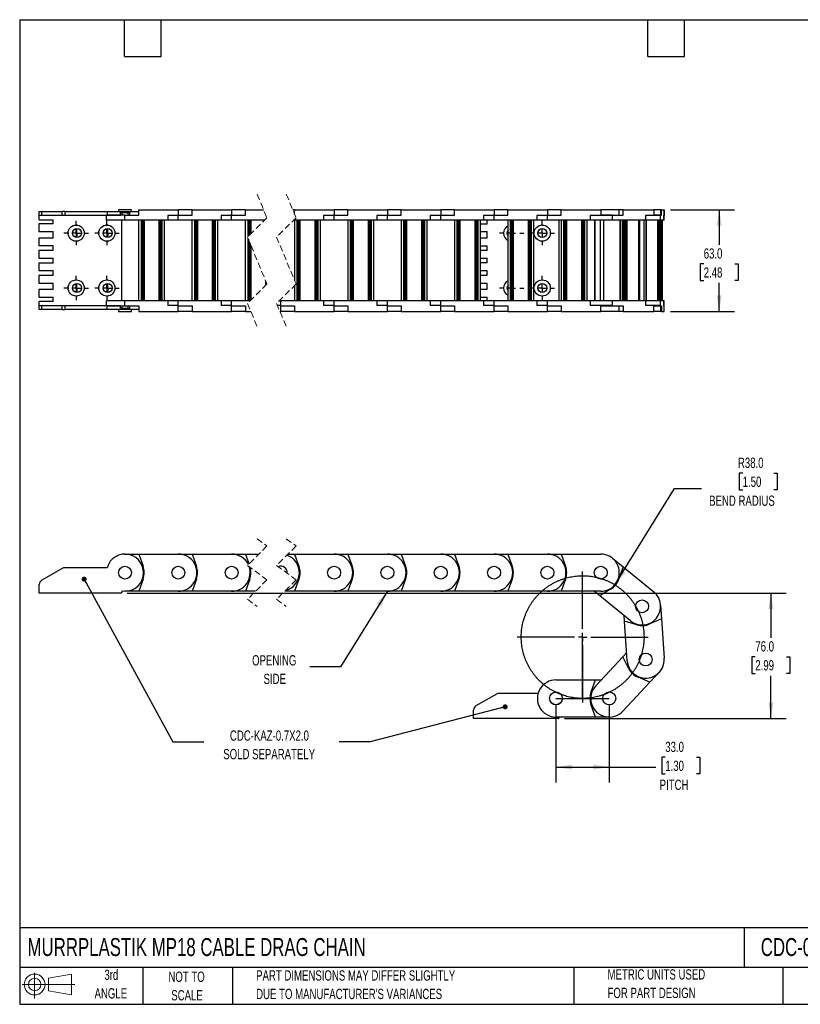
# Model space of a CAD drawing. Header units: millimetres. Extents: x 19 to 819, y 19 to 629.
# Tile 1 of 6: x 19 to 502, y 19 to 629. Entities that reach past the tile are written whole.
import ezdxf

# ---------------------------------------------------------------- set-up
doc = ezdxf.new("R2010")
doc.units = ezdxf.units.MM
doc.header["$LTSCALE"] = 3
doc.linetypes.add('CENTERX2', pattern=[20.32, 12.7, -2.54, 2.54, -2.54])
doc.linetypes.add('HIDDEN', pattern=[1.905, 1.27, -0.635])
doc.layers.add('CENTER', color=40, linetype='CENTERX2')
doc.layers.add('SLD-DEFPOINTS', color=7, linetype='Continuous')
doc.layers.add('DIMENSIONS', color=140, linetype='Continuous', lineweight=25)
doc.layers.add('TEXT', color=140, linetype='Continuous', lineweight=25)
doc.styles.add('SLDTEXTSTYLE0', font='TXT', dxfattribs={"width": 0.7})
doc.dimstyles.new('SLDDIMSTYLE0', dxfattribs={"dimtxt": 6.474023, "dimasz": 9.906, "dimexe": 0, "dimexo": 0.0625, "dimgap": 1.618506, "dimtad": 0, "dimtih": 1, "dimtoh": 1, "dimrnd": 1e-09, "dimzin": 4, "dimdsep": 46, "dimtxsty": 'SLDTEXTSTYLE0', "dimsah": 1, "dimcen": 0, "dimadec": 0, "dimazin": 1, "dimtfac": 1, "dimtofl": 0, "dimtmove": 0, "dimatfit": 3, "dimfxl": 0, "dimfrac": 2, "dimtolj": 1, "dimtzin": 12, "dimarcsym": 0})
doc.dimstyles.new('SLDDIMSTYLE1', dxfattribs={"dimtxt": 6.474023, "dimasz": 9.906, "dimexe": 0, "dimexo": 0.0625, "dimgap": 1.618506, "dimtad": 0, "dimtih": 1, "dimtoh": 1, "dimrnd": 1e-09, "dimzin": 4, "dimdsep": 46, "dimtxsty": 'SLDTEXTSTYLE0', "dimsah": 1, "dimcen": 0.09, "dimadec": 0, "dimazin": 1, "dimtfac": 1, "dimtofl": 0, "dimtmove": 0, "dimatfit": 3, "dimfxl": 0, "dimfrac": 2, "dimtolj": 1, "dimtzin": 12, "dimarcsym": 0})
doc.dimstyles.new('SLDDIMSTYLE2', dxfattribs={"dimtxt": 0.18, "dimasz": 3.048, "dimexe": 0, "dimexo": 0.0625, "dimgap": 0, "dimtad": 0, "dimtih": 1, "dimtoh": 1, "dimdec": 0, "dimrnd": 1e-09, "dimzin": 0, "dimdsep": 46, "dimtxsty": 'Standard', "dimblk1": 'DOT', "dimblk2": 'DOT', "dimsah": 1, "dimcen": 0.09, "dimadec": 0, "dimazin": 0, "dimtfac": 3.048, "dimtdec": 0, "dimtofl": 0, "dimtmove": 0, "dimatfit": 3, "dimldrblk": 'DOT', "dimfxl": 0, "dimfrac": 2, "dimtolj": 1, "dimtzin": 0, "dimarcsym": 0})
doc.dimstyles.new('SLDDIMSTYLE3', dxfattribs={"dimtxt": 0.18, "dimasz": 9.906, "dimexe": 0, "dimexo": 0.0625, "dimgap": 0, "dimtad": 0, "dimtih": 1, "dimtoh": 1, "dimdec": 0, "dimrnd": 1e-09, "dimzin": 0, "dimdsep": 46, "dimtxsty": 'Standard', "dimsah": 1, "dimcen": 0.09, "dimadec": 0, "dimazin": 0, "dimtfac": 9.906, "dimtdec": 0, "dimtofl": 0, "dimtmove": 0, "dimatfit": 3, "dimfxl": 0, "dimfrac": 2, "dimtolj": 1, "dimtzin": 0, "dimarcsym": 0})

# ---------------------------------------------------------------- blocks, each defined once
blk = doc.blocks.new('Block11')
at = {"color": 7, "linetype": 'Continuous', "lineweight": 18}
for p, q in [((7.77, 15.93), (7.77, 0)), ((16.44, 12.5), (30.53, 15.1)), ((16.44, 4.79), (16.44, 12.5)), ((30.53, 15.1), (30.53, 2.19)), ((0, 8.65), (32.62, 8.65)), ((16.44, 4.79), (30.53, 2.19))]:
    blk.add_line(p, q, dxfattribs=at)
for radius in [6.45, 3.86]:
    blk.add_circle((7.77, 8.65), radius, dxfattribs=at)
blk = doc.blocks.new('Block12')
at = {"layer": 'SLD-DEFPOINTS'}
blk.add_blockref('Block11', (0, 0), dxfattribs=at)
blk = doc.blocks.new('SW_BROKEN_VIEW_0')
at = {"color": 0, "linetype": 'CENTERX2'}
for p, q in [((16.5, 0), (16.5, 38)), ((0, 0), (33, 0))]:
    blk.add_line(p, q, dxfattribs=at)
at = {"color": 0}
blk.add_open_spline([(52.84, 49.11), (52.26, 50.85), (51.6, 52.57), (50.85, 54.24), (50.03, 55.88), (49.12, 57.48), (48.15, 59.04), (47.09, 60.54), (45.97, 61.99), (44.77, 63.39), (43.51, 64.73), (42.19, 66), (40.81, 67.21), (39.37, 68.35), (37.88, 69.42), (36.33, 70.41), (34.74, 71.33), (33.11, 72.18), (31.44, 72.94), (29.74, 73.62), (28, 74.22), (26.24, 74.73), (24.45, 75.16), (22.65, 75.5), (20.83, 75.75), (19, 75.92), (17.16, 75.99), (15.33, 75.98), (13.49, 75.88), (11.67, 75.69), (9.85, 75.41), (8.05, 75.05), (6.27, 74.6), (4.52, 74.06), (2.79, 73.44), (1.09, 72.74), (-0.57, 71.95), (-2.19, 71.09), (-3.77, 70.14), (-5.3, 69.13), (-6.77, 68.04), (-8.2, 66.88), (-9.56, 65.65), (-10.87, 64.36), (-12.11, 63.01), (-13.29, 61.6), (-14.39, 60.13), (-15.42, 58.61), (-16.38, 57.04), (-17.27, 55.43), (-18.07, 53.78), (-18.79, 52.09), (-19.43, 50.37), (-19.99, 48.62), (-20.46, 46.85), (-20.84, 45.05), (-21.14, 43.24), (-21.35, 41.41), (-21.47, 39.58), (-21.5, 37.74), (-21.44, 35.91), (-21.3, 34.08), (-21.06, 32.26), (-20.74, 30.45), (-20.33, 28.66), (-19.84, 26.89), (-19.26, 25.15), (-18.6, 23.43), (-17.85, 21.76), (-17.03, 20.12), (-16.12, 18.52), (-15.15, 16.96), (-14.09, 15.46), (-12.97, 14.01), (-11.77, 12.61), (-10.51, 11.27), (-9.19, 10), (-7.81, 8.79), (-6.37, 7.65), (-4.88, 6.58), (-3.33, 5.59), (-1.74, 4.67), (-0.11, 3.82), (1.56, 3.06), (3.26, 2.38), (5, 1.78), (6.76, 1.27), (8.55, 0.84), (10.35, 0.5), (12.17, 0.25), (14, 0.08), (15.84, 0.01), (17.67, 0.02), (19.51, 0.12), (21.33, 0.31), (23.15, 0.59), (24.95, 0.95), (26.73, 1.4), (28.49, 1.94), (30.21, 2.56), (31.91, 3.26), (33.57, 4.05), (35.19, 4.91), (36.77, 5.86), (38.3, 6.87), (39.77, 7.96), (41.2, 9.12), (42.56, 10.35), (43.87, 11.64), (45.11, 12.99), (46.29, 14.4), (47.39, 15.87), (48.42, 17.39), (49.38, 18.96), (50.27, 20.57), (51.07, 22.22), (51.79, 23.91), (52.43, 25.63), (52.99, 27.38), (53.46, 29.15), (53.84, 30.95), (54.14, 32.76), (54.35, 34.59), (54.47, 36.42), (54.5, 38.26), (54.44, 40.09), (54.3, 41.92), (54.06, 43.74), (53.74, 45.55), (53.33, 47.34), (52.84, 49.11), (53.01, 48.52), (52.84, 49.11)], degree=3, knots=[0, 0, 0, 0, 0.007692, 0.015385, 0.023077, 0.030769, 0.038461, 0.046154, 0.053846, 0.061538, 0.069231, 0.076923, 0.084615, 0.092308, 0.1, 0.107692, 0.115385, 0.123077, 0.130769, 0.138461, 0.146154, 0.153846, 0.161538, 0.169231, 0.176923, 0.184615, 0.192308, 0.2, 0.207692, 0.215385, 0.223077, 0.230769, 0.238462, 0.246154, 0.253846, 0.261538, 0.269231, 0.276923, 0.284615, 0.292308, 0.3, 0.307692, 0.315385, 0.323077, 0.330769, 0.338461, 0.346154, 0.353846, 0.361538, 0.369231, 0.376923, 0.384615, 0.392308, 0.4, 0.407692, 0.415385, 0.423077, 0.430769, 0.438461, 0.446154, 0.453846, 0.461538, 0.469231, 0.476923, 0.484615, 0.492308, 0.5, 0.507692, 0.515385, 0.523077, 0.530769, 0.538461, 0.546154, 0.553846, 0.561538, 0.569231, 0.576923, 0.584615, 0.592308, 0.6, 0.607692, 0.615385, 0.623077, 0.630769, 0.638462, 0.646154, 0.653846, 0.661538, 0.669231, 0.676923, 0.684615, 0.692308, 0.7, 0.707692, 0.715385, 0.723077, 0.730769, 0.738461, 0.746154, 0.753846, 0.761538, 0.769231, 0.776923, 0.784615, 0.792308, 0.8, 0.807692, 0.815385, 0.823077, 0.830769, 0.838461, 0.846154, 0.853846, 0.861538, 0.869231, 0.876923, 0.884615, 0.892308, 0.9, 0.907692, 0.915385, 0.923077, 0.930769, 0.938462, 0.946154, 0.953846, 0.961538, 0.969231, 0.976923, 0.984615, 0.992308, 1, 1, 1, 1], dxfattribs=at)
blk = doc.blocks.new('_D')
at = {"layer": 'DIMENSIONS'}
for p, q in [((466.43, 347.86), (464.26, 347.86)), ((464.26, 347.86), (464.26, 337.57)), ((485.67, 347.86), (487.84, 347.86)), ((487.84, 347.86), (487.84, 337.57)), ((387.36, 278.75), (424.24, 338.46)), ((424.24, 338.46), (440.91, 338.46)), ((464.26, 337.57), (466.43, 337.57)), ((487.84, 337.57), (485.67, 337.57))]:
    blk.add_line(p, q, dxfattribs=at)
blk.add_solid([(387.36, 278.75), (393.86, 286.37), (391.26, 287.97)], dxfattribs=at)
at = {"layer": 'DIMENSIONS', "char_height": 6.35, "attachment_point": 1, "style": 'SLDTEXTSTYLE0'}
for s, insert in [('R38.0', (463.48, 357.5)), ('1.50', (466.43, 345.76)), ('BEND RADIUS', (445.67, 334.02))]:
    blk.add_mtext(s, dxfattribs=dict(at, insert=insert))
blk = doc.blocks.new('_D_1')
at = {"layer": 'DIMENSIONS'}
for p, q in [((350.89, 204.6), (350.89, 156.39)), ((383.89, 204.6), (383.89, 156.39)), ((418.52, 171.97), (416.35, 171.97)), ((416.35, 171.97), (416.35, 161.68)), ((437.76, 171.97), (439.93, 171.97)), ((439.93, 171.97), (439.93, 161.68)), ((350.89, 165.91), (383.89, 165.91)), ((383.89, 165.91), (412.73, 165.91)), ((416.35, 161.68), (418.52, 161.68)), ((439.93, 161.68), (437.76, 161.68))]:
    blk.add_line(p, q, dxfattribs=at)
for points in [[(350.89, 165.91), (360.79, 164.39), (360.79, 167.44)], [(383.89, 165.91), (373.98, 167.44), (373.98, 164.39)]]:
    blk.add_solid(points, dxfattribs=at)
at = {"layer": 'DIMENSIONS', "char_height": 6.35, "attachment_point": 1, "style": 'SLDTEXTSTYLE0'}
for s, insert in [('33.0', (418.52, 181.61)), ('1.30', (418.52, 169.87)), ('PITCH', (415.05, 158.13))]:
    blk.add_mtext(s, dxfattribs=dict(at, insert=insert))
blk = doc.blocks.new('_D_2')
at = {"layer": 'DIMENSIONS'}
for p, q in [((85.5, 273.7), (493.41, 273.7)), ((483.88, 273.7), (483.88, 245.96)), ((474.26, 234.22), (472.09, 234.22)), ((472.09, 234.22), (472.09, 223.93)), ((493.5, 234.22), (495.68, 234.22)), ((495.68, 234.22), (495.68, 223.93)), ((472.09, 223.93), (474.26, 223.93)), ((483.88, 195.91), (483.88, 222.48)), ((495.68, 223.93), (493.5, 223.93)), ((356.2, 195.91), (493.41, 195.91))]:
    blk.add_line(p, q, dxfattribs=at)
for points in [[(483.88, 273.7), (482.36, 263.79), (485.41, 263.79)], [(483.88, 195.91), (485.41, 205.82), (482.36, 205.82)]]:
    blk.add_solid(points, dxfattribs=at)
at = {"layer": 'DIMENSIONS', "char_height": 6.35, "attachment_point": 1, "style": 'SLDTEXTSTYLE0'}
for s, insert in [('76.0', (474.26, 243.86)), ('2.99', (474.26, 232.12))]:
    blk.add_mtext(s, dxfattribs=dict(at, insert=insert))
blk = doc.blocks.new('_Dot')
at = {"color": 0, "linetype": 'ByBlock', "lineweight": -2}
blk.add_line((-0.5, 0), (-1, 0), dxfattribs=at)
at = {"color": 0, "linetype": 'ByBlock', "const_width": 0.5}
blk.add_lwpolyline([(-0.25, 0, 1), (0.25, 0, 1)], format="xyb", close=True, dxfattribs=at)
blk = doc.blocks.new('SW_CENTERMARKSYMBOL_0')
at = {"layer": 'CENTER', "color": 0}
for p, q in [((0, 5.08), (0, 40.54)), ((-5.08, 0), (-40.54, 0)), ((0, 0), (-2.54, 0)), ((0, 0), (0, 2.54)), ((0, 0), (0, -2.54)), ((0, 0), (2.54, 0)), ((5.08, 0), (40.54, 0)), ((0, -5.08), (0, -40.54))]:
    blk.add_line(p, q, dxfattribs=at)
blk = doc.blocks.new('_D_6')
at = {"layer": 'DIMENSIONS'}
for p, q in [((421.7, 511.03), (461.46, 511.03)), ((451.94, 511.03), (451.94, 489.18)), ((442.32, 477.45), (440.15, 477.45)), ((440.15, 477.45), (440.15, 467.16)), ((461.56, 477.45), (463.73, 477.45)), ((463.73, 477.45), (463.73, 467.16)), ((440.15, 467.16), (442.32, 467.16)), ((451.94, 448.03), (451.94, 465.71)), ((463.73, 467.16), (461.56, 467.16)), ((421.7, 448.03), (461.46, 448.03))]:
    blk.add_line(p, q, dxfattribs=at)
for points in [[(451.94, 511.03), (450.42, 501.12), (453.46, 501.12)], [(451.94, 448.03), (453.46, 457.93), (450.42, 457.93)]]:
    blk.add_solid(points, dxfattribs=at)
at = {"layer": 'DIMENSIONS', "char_height": 6.35, "attachment_point": 1, "style": 'SLDTEXTSTYLE0'}
for s, insert in [('63.0', (442.32, 487.08)), ('2.48', (442.32, 475.34))]:
    blk.add_mtext(s, dxfattribs=dict(at, insert=insert))
blk = doc.blocks.new('SW_CENTERMARKSYMBOL_1')
at = {"layer": 'CENTER', "color": 0}
for p, q in [((0, 5.08), (0, 7.54)), ((-5.08, 0), (-7.54, 0)), ((0, 0), (-2.54, 0)), ((0, 0), (0, 2.54)), ((0, 0), (0, -2.54)), ((0, 0), (2.54, 0)), ((5.08, 0), (7.54, 0)), ((0, -5.08), (0, -7.54))]:
    blk.add_line(p, q, dxfattribs=at)
blk = doc.blocks.new('SW_CENTERMARKSYMBOL_2')
at = {"layer": 'CENTER', "color": 0}
for p, q in [((0, 5.08), (0, 7.54)), ((-5.08, 0), (-7.54, 0)), ((0, 0), (-2.54, 0)), ((0, 0), (0, 2.54)), ((0, 0), (0, -2.54)), ((0, 0), (2.54, 0)), ((5.08, 0), (7.54, 0)), ((0, -5.08), (0, -7.54))]:
    blk.add_line(p, q, dxfattribs=at)
blk = doc.blocks.new('SW_CENTERMARKSYMBOL_3')
at = {"layer": 'CENTER', "color": 0}
for p, q in [((0, 5.08), (0, 7.54)), ((-5.08, 0), (-7.54, 0)), ((0, 0), (-2.54, 0)), ((0, 0), (0, 2.54)), ((0, 0), (0, -2.54)), ((0, 0), (2.54, 0)), ((5.08, 0), (7.54, 0)), ((0, -5.08), (0, -7.54))]:
    blk.add_line(p, q, dxfattribs=at)
blk = doc.blocks.new('SW_CENTERMARKSYMBOL_4')
at = {"layer": 'CENTER', "color": 0}
for p, q in [((0, 5.08), (0, 7.54)), ((-5.08, 0), (-7.54, 0)), ((0, 0), (-2.54, 0)), ((0, 0), (0, 2.54)), ((0, 0), (0, -2.54)), ((0, 0), (2.54, 0)), ((5.08, 0), (7.54, 0)), ((0, -5.08), (0, -7.54))]:
    blk.add_line(p, q, dxfattribs=at)
blk = doc.blocks.new('SW_CENTERMARKSYMBOL_5')
at = {"layer": 'CENTER', "color": 0}
for p, q in [((-5.08, 0), (-5.34, 0)), ((0, 0), (-2.54, 0)), ((0, 5.08), (0, 5.34)), ((0, 0), (0, 2.54)), ((0, 0), (0, -2.54)), ((0, 0), (2.54, 0)), ((5.08, 0), (5.34, 0)), ((0, -5.08), (0, -5.34))]:
    blk.add_line(p, q, dxfattribs=at)
blk = doc.blocks.new('SW_CENTERMARKSYMBOL_6')
at = {"layer": 'CENTER', "color": 0}
for p, q in [((-5.08, 0), (-5.34, 0)), ((0, 0), (-2.54, 0)), ((0, 5.08), (0, 5.34)), ((0, 0), (0, 2.54)), ((0, 0), (0, -2.54)), ((0, 0), (2.54, 0)), ((5.08, 0), (5.34, 0)), ((0, -5.08), (0, -5.34))]:
    blk.add_line(p, q, dxfattribs=at)
blk = doc.blocks.new('SW_CENTERMARKSYMBOL_7')
at = {"layer": 'CENTER', "color": 0}
for p, q in [((-5.08, 0), (-5.34, 0)), ((0, 0), (-2.54, 0)), ((0, 5.08), (0, 5.34)), ((0, 0), (0, 2.54)), ((0, 0), (0, -2.54)), ((0, 0), (2.54, 0)), ((5.08, 0), (5.34, 0)), ((0, -5.08), (0, -5.34))]:
    blk.add_line(p, q, dxfattribs=at)
blk = doc.blocks.new('SW_CENTERMARKSYMBOL_8')
at = {"layer": 'CENTER', "color": 0}
for p, q in [((-5.08, 0), (-5.34, 0)), ((0, 0), (-2.54, 0)), ((0, 5.08), (0, 5.34)), ((0, 0), (0, 2.54)), ((0, 0), (0, -2.54)), ((0, 0), (2.54, 0)), ((5.08, 0), (5.34, 0)), ((0, -5.08), (0, -5.34))]:
    blk.add_line(p, q, dxfattribs=at)
blk = doc.blocks.new('SW_CENTERMARKSYMBOL_9')
at = {"layer": 'CENTER', "color": 0}
for p, q in [((0, 5.08), (0, 7.54)), ((-5.08, 0), (-7.54, 0)), ((0, 0), (-2.54, 0)), ((0, 0), (0, 2.54)), ((0, 0), (0, -2.54)), ((0, 0), (2.54, 0)), ((5.08, 0), (7.54, 0)), ((0, -5.08), (0, -7.54))]:
    blk.add_line(p, q, dxfattribs=at)
blk = doc.blocks.new('SW_CENTERMARKSYMBOL_10')
at = {"layer": 'CENTER', "color": 0}
for p, q in [((0, 5.08), (0, 7.54)), ((-5.08, 0), (-7.54, 0)), ((0, 0), (-2.54, 0)), ((0, 0), (0, 2.54)), ((0, 0), (0, -2.54)), ((0, 0), (2.54, 0)), ((5.08, 0), (7.54, 0)), ((0, -5.08), (0, -7.54))]:
    blk.add_line(p, q, dxfattribs=at)
blk = doc.blocks.new('SW_CENTERMARKSYMBOL_11')
at = {"layer": 'CENTER', "color": 0}
for p, q in [((0, 5.08), (0, 7.54)), ((-5.08, 0), (-7.54, 0)), ((0, 0), (-2.54, 0)), ((0, 0), (0, 2.54)), ((0, 0), (0, -2.54)), ((0, 0), (2.54, 0)), ((5.08, 0), (7.54, 0)), ((0, -5.08), (0, -7.54))]:
    blk.add_line(p, q, dxfattribs=at)
blk = doc.blocks.new('SW_CENTERMARKSYMBOL_12')
at = {"layer": 'CENTER', "color": 0}
for p, q in [((0, 5.08), (0, 7.54)), ((-5.08, 0), (-7.54, 0)), ((0, 0), (-2.54, 0)), ((0, 0), (0, 2.54)), ((0, 0), (0, -2.54)), ((0, 0), (2.54, 0)), ((5.08, 0), (7.54, 0)), ((0, -5.08), (0, -7.54))]:
    blk.add_line(p, q, dxfattribs=at)

msp = doc.modelspace()

# ---------------------------------------------------------------- linework, layer by layer
at = {"color": 7, "linetype": 'HIDDEN', "lineweight": 18}
for p, q in [((166.038, 520.551), (172.038, 506.039)), ((184.038, 520.551), (190.038, 506.039)), ((172.038, 506.039), (160.038, 494.039)), ((190.038, 506.039), (178.038, 494.039)), ((160.038, 494.039), (172.038, 465.014)), ((178.038, 494.039), (190.038, 465.014)), ((172.038, 465.014), (160.038, 453.014)), ((190.038, 465.014), (178.038, 453.014)), ((160.038, 453.014), (166.038, 438.501)), ((178.038, 453.014), (184.038, 438.501)), ((166.038, 307.321), (172.038, 302.809)), ((184.038, 307.321), (190.038, 302.809)), ((172.038, 302.809), (160.038, 290.809)), ((190.038, 302.809), (178.038, 290.809)), ((160.038, 290.809), (172.038, 281.784)), ((178.038, 290.809), (190.038, 281.784)), ((172.038, 281.784), (160.038, 269.784)), ((190.038, 281.784), (178.038, 269.784)), ((160.038, 269.784), (166.038, 265.271)), ((178.038, 269.784), (184.038, 265.271))]:
    msp.add_line(p, q, dxfattribs=at)
for p, q in [((31.188, 507.526), (31.188, 509.876)), ((31.188, 509.876), (32.688, 509.876)), ((31.188, 507.526), (32.688, 507.526)), ((31.188, 504.776), (31.188, 507.526)), ((32.688, 507.526), (32.688, 509.876)), ((32.688, 509.876), (45.39, 509.876)), ((32.688, 507.526), (45.39, 507.526)), ((45.39, 507.526), (45.39, 509.876)), ((46.89, 509.876), (45.39, 509.876)), ((45.39, 507.526), (46.89, 507.526)), ((46.89, 509.876), (46.89, 507.526)), ((46.89, 509.876), (73.087, 509.876)), ((46.89, 507.526), (73.087, 507.526)), ((72.863, 504.526), (72.863, 507.526)), ((73.087, 509.876), (73.087, 507.526)), ((73.087, 509.876), (92.719, 509.876)), ((73.087, 507.526), (81.438, 507.526)), ((84.188, 507.526), (73.087, 507.526)), ((80.188, 511.026), (80.188, 509.876)), ((88.188, 511.026), (80.188, 511.026)), ((81.438, 509.276), (86.938, 509.276)), ((81.438, 507.526), (81.438, 509.276)), ((82.238, 509.276), (82.238, 507.526)), ((84.188, 504.526), (84.188, 507.526)), ((84.188, 507.526), (92.719, 507.526)), ((86.138, 507.526), (86.138, 509.276)), ((86.938, 509.276), (86.938, 507.526)), ((88.188, 509.876), (88.188, 511.026)), ((92.719, 507.526), (92.719, 511.026)), ((92.719, 511.026), (117.188, 511.026)), ((110.652, 507.326), (110.652, 504.526)), ((117.188, 507.326), (110.652, 507.326)), ((117.188, 511.026), (117.188, 507.326)), ((125.719, 511.026), (117.188, 511.026)), ((117.188, 504.526), (117.188, 507.526)), ((117.188, 507.526), (125.719, 507.526)), ((125.719, 507.526), (125.719, 511.026)), ((125.719, 511.026), (150.188, 511.026)), ((143.652, 507.326), (143.652, 504.526)), ((150.188, 507.326), (143.652, 507.326)), ((150.188, 511.026), (150.188, 507.326)), ((158.719, 511.026), (150.188, 511.026)), ((150.188, 504.526), (150.188, 507.526)), ((150.188, 507.526), (158.719, 507.526)), ((158.719, 507.526), (158.719, 511.026)), ((158.719, 511.026), (169.976, 511.026)), ((189.131, 511.026), (187.976, 511.026)), ((189.131, 508.231), (189.131, 511.026)), ((189.131, 511.026), (213.6, 511.026)), ((207.064, 507.326), (207.064, 504.526)), ((213.6, 507.326), (207.064, 507.326)), ((213.6, 511.026), (213.6, 507.326)), ((222.131, 511.026), (213.6, 511.026)), ((213.6, 504.526), (213.6, 507.526)), ((213.6, 507.526), (222.131, 507.526)), ((222.131, 507.526), (222.131, 511.026)), ((222.131, 511.026), (246.6, 511.026)), ((240.064, 507.326), (240.064, 504.526)), ((246.6, 507.326), (240.064, 507.326)), ((246.6, 511.026), (246.6, 507.326)), ((255.131, 511.026), (246.6, 511.026)), ((246.6, 504.526), (246.6, 507.526)), ((246.6, 507.526), (255.131, 507.526)), ((255.131, 507.526), (255.131, 511.026)), ((255.131, 511.026), (279.6, 511.026)), ((273.064, 507.326), (273.064, 504.526)), ((279.6, 507.326), (273.064, 507.326)), ((279.6, 511.026), (279.6, 507.326)), ((288.131, 511.026), (279.6, 511.026)), ((279.6, 504.526), (279.6, 507.526)), ((279.6, 507.526), (288.131, 507.526)), ((288.131, 507.526), (288.131, 511.026)), ((288.131, 511.026), (312.6, 511.026)), ((306.064, 507.326), (306.064, 504.526)), ((312.6, 507.326), (306.064, 507.326)), ((312.6, 511.026), (312.6, 507.326)), ((321.131, 511.026), (312.6, 511.026)), ((312.6, 504.526), (312.6, 507.526)), ((312.6, 507.526), (321.131, 507.526)), ((321.131, 507.526), (321.131, 511.026)), ((321.131, 511.026), (345.6, 511.026)), ((339.064, 507.326), (339.064, 504.526)), ((345.6, 507.326), (339.064, 507.326)), ((345.6, 511.026), (345.6, 507.326)), ((354.131, 511.026), (345.6, 511.026)), ((345.6, 504.526), (345.6, 507.526)), ((345.6, 507.526), (354.131, 507.526)), ((354.131, 507.526), (354.131, 511.026)), ((354.131, 511.026), (378.6, 511.026)), ((372.064, 507.326), (372.064, 504.526)), ((378.6, 507.326), (372.064, 507.326)), ((378.6, 511.026), (378.6, 507.326)), ((390.1, 511.026), (378.6, 511.026)), ((385.864, 507.526), (378.6, 507.526)), ((385.864, 507.326), (378.6, 507.326)), ((385.864, 504.526), (385.864, 507.526)), ((385.864, 507.526), (392.478, 507.526)), ((389.925, 509.726), (390.1, 509.726)), ((389.925, 507.526), (389.925, 509.726)), ((390.1, 509.726), (390.1, 511.026)), ((392.478, 511.026), (390.1, 511.026)), ((392.478, 507.526), (392.478, 511.026)), ((392.478, 511.026), (411.447, 511.026)), ((406.38, 507.326), (406.38, 504.526)), ((411.447, 507.326), (406.38, 507.326)), ((411.447, 511.026), (411.447, 507.326)), ((415.683, 511.026), (411.447, 511.026)), ((415.656, 507.526), (411.447, 507.526)), ((415.683, 507.326), (411.447, 507.326)), ((415.656, 504.526), (415.656, 507.526)), ((415.656, 507.526), (416.234, 507.526)), ((415.683, 507.526), (415.683, 511.026)), ((416.234, 511.026), (415.683, 511.026)), ((416.234, 507.526), (416.234, 511.026)), ((416.234, 511.026), (417.892, 511.026)), ((417.449, 507.326), (417.449, 504.526)), ((417.892, 507.326), (417.449, 507.326)), ((417.892, 511.026), (417.892, 507.326)), ((417.918, 511.026), (417.892, 511.026)), ((417.918, 507.526), (417.892, 507.526)), ((417.918, 507.326), (417.892, 507.326)), ((417.918, 507.326), (417.918, 511.026)), ((417.918, 504.526), (417.918, 507.526)), ((30.988, 502.176), (30.988, 497.476)), ((39.688, 502.176), (30.988, 502.176)), ((31.188, 504.776), (39.688, 504.776)), ((39.688, 502.176), (39.688, 504.776)), ((84.188, 504.526), (72.863, 504.526)), ((82.188, 454.526), (82.188, 504.526)), ((110.652, 504.526), (84.188, 504.526)), ((92.838, 454.526), (92.838, 504.526)), ((94.338, 454.526), (94.338, 504.526)), ((94.587, 504.526), (94.587, 454.526)), ((94.887, 454.526), (94.887, 504.526)), ((95.518, 454.526), (95.518, 504.526)), ((95.713, 504.526), (95.713, 454.526)), ((96.188, 454.526), (96.188, 504.526)), ((105.188, 504.526), (105.188, 454.526)), ((105.662, 454.526), (105.662, 504.526)), ((105.858, 504.526), (105.858, 454.526)), ((106.488, 504.526), (106.488, 454.526)), ((106.788, 454.526), (106.788, 504.526)), ((107.038, 504.526), (107.038, 454.526)), ((108.538, 504.526), (108.538, 454.526)), ((117.188, 504.526), (110.652, 504.526)), ((143.652, 504.526), (117.188, 504.526)), ((125.838, 454.526), (125.838, 504.526)), ((127.338, 454.526), (127.338, 504.526)), ((127.587, 504.526), (127.587, 454.526)), ((127.887, 454.526), (127.887, 504.526)), ((128.518, 454.526), (128.518, 504.526)), ((128.713, 504.526), (128.713, 454.526)), ((129.188, 454.526), (129.188, 504.526)), ((138.188, 504.526), (138.188, 454.526)), ((138.662, 454.526), (138.662, 504.526)), ((138.858, 504.526), (138.858, 454.526)), ((139.488, 504.526), (139.488, 454.526)), ((139.788, 454.526), (139.788, 504.526)), ((140.038, 504.526), (140.038, 454.526)), ((141.538, 504.526), (141.538, 454.526)), ((150.188, 504.526), (143.652, 504.526)), ((170.525, 504.526), (150.188, 504.526)), ((158.838, 454.526), (158.838, 504.526)), ((160.338, 494.338), (160.338, 504.526)), ((160.587, 504.526), (160.587, 494.588)), ((160.887, 494.888), (160.887, 504.526)), ((161.518, 495.518), (161.518, 504.526)), ((161.713, 504.526), (161.713, 495.714)), ((162.188, 496.188), (162.188, 504.526)), ((207.064, 504.526), (188.525, 504.526)), ((189.25, 466.919), (189.25, 504.526)), ((190.75, 454.526), (190.75, 504.526)), ((191, 504.526), (191, 454.526)), ((191.3, 454.526), (191.3, 504.526)), ((191.93, 454.526), (191.93, 504.526)), ((192.126, 504.526), (192.126, 454.526)), ((192.6, 454.526), (192.6, 504.526)), ((201.6, 504.526), (201.6, 454.526)), ((202.075, 454.526), (202.075, 504.526)), ((202.27, 504.526), (202.27, 454.526)), ((202.901, 504.526), (202.901, 454.526)), ((203.201, 454.526), (203.201, 504.526)), ((203.45, 504.526), (203.45, 454.526)), ((204.95, 504.526), (204.95, 454.526)), ((213.6, 504.526), (207.064, 504.526)), ((240.064, 504.526), (213.6, 504.526)), ((222.25, 454.526), (222.25, 504.526)), ((223.75, 454.526), (223.75, 504.526)), ((224, 504.526), (224, 454.526)), ((224.3, 454.526), (224.3, 504.526)), ((224.93, 454.526), (224.93, 504.526)), ((225.126, 504.526), (225.126, 454.526)), ((225.6, 454.526), (225.6, 504.526)), ((234.6, 504.526), (234.6, 454.526)), ((235.075, 454.526), (235.075, 504.526)), ((235.27, 504.526), (235.27, 454.526)), ((235.901, 504.526), (235.901, 454.526)), ((236.201, 454.526), (236.201, 504.526)), ((236.45, 504.526), (236.45, 454.526)), ((237.95, 504.526), (237.95, 454.526)), ((246.6, 504.526), (240.064, 504.526)), ((273.064, 504.526), (246.6, 504.526)), ((255.25, 454.526), (255.25, 504.526)), ((256.75, 454.526), (256.75, 504.526)), ((257, 504.526), (257, 454.526)), ((257.3, 454.526), (257.3, 504.526)), ((257.93, 454.526), (257.93, 504.526)), ((258.126, 504.526), (258.126, 454.526)), ((258.6, 454.526), (258.6, 504.526)), ((267.6, 504.526), (267.6, 454.526)), ((268.075, 454.526), (268.075, 504.526)), ((268.27, 504.526), (268.27, 454.526)), ((268.901, 504.526), (268.901, 454.526)), ((269.201, 454.526), (269.201, 504.526)), ((269.45, 504.526), (269.45, 454.526)), ((270.95, 504.526), (270.95, 454.526)), ((279.6, 504.526), (273.064, 504.526)), ((306.064, 504.526), (279.6, 504.526)), ((288.25, 454.526), (288.25, 504.526)), ((289.75, 454.526), (289.75, 504.526)), ((290, 504.526), (290, 454.526)), ((290.3, 454.526), (290.3, 504.526)), ((290.93, 454.526), (290.93, 504.526)), ((291.125, 504.526), (291.125, 454.526)), ((291.6, 454.526), (291.6, 504.526)), ((300.6, 504.526), (300.6, 454.526)), ((301.075, 454.526), (301.075, 504.526)), ((301.27, 504.526), (301.27, 454.526)), ((301.901, 504.526), (301.901, 454.526)), ((302.201, 454.526), (302.201, 504.526)), ((302.45, 504.526), (302.45, 454.526)), ((303.95, 504.526), (303.95, 454.526)), ((308.388, 502.126), (303.95, 502.126)), ((312.6, 504.526), (306.064, 504.526)), ((308.388, 502.126), (308.388, 504.526)), ((339.064, 504.526), (312.6, 504.526)), ((321.25, 454.526), (321.25, 504.526)), ((322.75, 454.526), (322.75, 504.526)), ((323, 504.526), (323, 454.526)), ((323.3, 454.526), (323.3, 504.526)), ((323.93, 454.526), (323.93, 504.526)), ((324.126, 504.526), (324.126, 454.526)), ((324.6, 454.526), (324.6, 504.526)), ((333.6, 504.526), (333.6, 454.526)), ((334.075, 454.526), (334.075, 504.526)), ((334.27, 504.526), (334.27, 454.526)), ((334.901, 504.526), (334.901, 454.526)), ((335.201, 454.526), (335.201, 504.526)), ((335.45, 504.526), (335.45, 454.526)), ((336.95, 504.526), (336.95, 454.526)), ((345.6, 504.526), (339.064, 504.526)), ((372.064, 504.526), (345.6, 504.526)), ((352.888, 454.526), (352.888, 504.526)), ((354.25, 454.526), (354.25, 504.526)), ((355.75, 454.526), (355.75, 504.526)), ((356, 504.526), (356, 454.526)), ((356.3, 454.526), (356.3, 504.526)), ((356.93, 454.526), (356.93, 504.526)), ((357.126, 504.526), (357.126, 454.526)), ((357.6, 454.526), (357.6, 504.526)), ((366.6, 504.526), (366.6, 454.526)), ((367.075, 454.526), (367.075, 504.526)), ((367.27, 504.526), (367.27, 454.526)), ((367.901, 504.526), (367.901, 454.526)), ((368.201, 454.526), (368.201, 504.526)), ((368.45, 504.526), (368.45, 454.526)), ((369.95, 504.526), (369.95, 454.526)), ((385.864, 504.526), (372.064, 504.526)), ((374.738, 504.526), (374.738, 454.526)), ((375.238, 454.526), (375.238, 504.526)), ((378.277, 504.526), (378.277, 454.526)), ((378.389, 454.526), (378.389, 504.526)), ((380.499, 454.526), (380.499, 504.526)), ((406.38, 504.526), (385.864, 504.526)), ((390.345, 504.526), (390.345, 454.526)), ((390.897, 454.526), (390.897, 504.526)), ((391.805, 504.526), (391.805, 454.526)), ((392.512, 454.526), (392.512, 504.526)), ((392.987, 454.526), (392.987, 504.526)), ((393.056, 504.526), (393.056, 454.526)), ((393.112, 454.526), (393.112, 504.526)), ((393.59, 454.526), (393.59, 504.526)), ((394.079, 454.526), (394.079, 504.526)), ((394.33, 504.526), (394.33, 454.526)), ((394.914, 454.526), (394.914, 504.526)), ((401.892, 504.526), (401.892, 454.526)), ((402.076, 454.526), (402.076, 504.526)), ((402.095, 504.526), (402.095, 454.526)), ((402.584, 504.526), (402.584, 454.526)), ((402.694, 454.526), (402.694, 504.526)), ((405.559, 454.526), (405.559, 504.526)), ((415.656, 504.526), (406.47, 504.526)), ((406.739, 454.526), (406.739, 504.526)), ((406.939, 454.526), (406.939, 504.526)), ((413.792, 504.526), (413.792, 454.526)), ((414.295, 454.526), (414.295, 504.526)), ((415.046, 454.526), (415.046, 504.526)), ((415.483, 454.526), (415.483, 504.526)), ((415.526, 454.526), (415.526, 504.526)), ((417.449, 504.526), (415.656, 504.526)), ((415.696, 504.526), (415.696, 454.526)), ((416.07, 454.526), (416.07, 504.526)), ((416.68, 504.526), (416.68, 454.526)), ((416.681, 454.526), (416.681, 504.526)), ((417.918, 504.526), (417.449, 504.526)), ((30.988, 497.476), (39.688, 497.476)), ((39.688, 493.476), (39.688, 497.476)), ((303.95, 497.426), (308.388, 497.426)), ((308.388, 493.426), (308.388, 497.426)), ((30.988, 493.476), (30.988, 488.776)), ((39.688, 493.476), (30.988, 493.476)), ((30.988, 488.776), (39.688, 488.776)), ((39.688, 485.776), (39.688, 488.776)), ((160.338, 454.526), (160.338, 493.313)), ((160.587, 492.71), (160.587, 454.526)), ((160.887, 454.526), (160.887, 491.984)), ((161.518, 454.526), (161.518, 490.459)), ((161.713, 489.986), (161.713, 454.689)), ((162.188, 455.163), (162.188, 488.838)), ((308.388, 493.426), (303.95, 493.426)), ((303.95, 488.726), (308.388, 488.726)), ((308.388, 485.726), (308.388, 488.726)), ((30.988, 485.776), (30.988, 481.076)), ((39.688, 485.776), (30.988, 485.776)), ((308.388, 485.726), (303.95, 485.726)), ((30.988, 481.076), (39.688, 481.076)), ((30.988, 477.976), (30.988, 473.276)), ((39.688, 477.976), (30.988, 477.976)), ((39.688, 477.976), (39.688, 481.076)), ((303.95, 481.026), (308.388, 481.026)), ((308.388, 478.026), (303.95, 478.026)), ((308.388, 478.026), (308.388, 481.026)), ((30.988, 473.276), (39.688, 473.276)), ((30.988, 470.276), (30.988, 465.576)), ((39.688, 470.276), (30.988, 470.276)), ((39.688, 470.276), (39.688, 473.276)), ((303.95, 473.326), (308.388, 473.326)), ((308.388, 470.326), (303.95, 470.326)), ((308.388, 470.326), (308.388, 473.326)), ((30.988, 465.576), (39.688, 465.576)), ((39.688, 461.576), (39.688, 465.576)), ((171.188, 467.07), (171.188, 464.163)), ((171.662, 464.638), (171.662, 465.922)), ((171.858, 465.449), (171.858, 464.833)), ((189.25, 454.526), (189.25, 464.226)), ((303.95, 465.626), (308.388, 465.626)), ((308.388, 461.626), (308.388, 465.626)), ((30.988, 461.576), (30.988, 456.876)), ((39.688, 461.576), (30.988, 461.576)), ((308.388, 461.626), (303.95, 461.626)), ((30.988, 456.876), (39.688, 456.876)), ((39.688, 454.276), (31.188, 454.276)), ((31.188, 451.526), (31.188, 454.276)), ((31.188, 449.176), (31.188, 451.526)), ((32.688, 451.526), (31.188, 451.526)), ((32.688, 449.176), (32.688, 451.526)), ((45.39, 451.526), (32.688, 451.526)), ((39.688, 454.276), (39.688, 456.876)), ((45.39, 449.176), (45.39, 451.526)), ((46.89, 451.526), (45.39, 451.526)), ((46.89, 451.526), (46.89, 449.176)), ((73.087, 451.526), (46.89, 451.526)), ((72.863, 451.526), (72.863, 454.526)), ((84.188, 454.526), (72.863, 454.526)), ((81.438, 451.526), (73.087, 451.526)), ((73.087, 449.176), (73.087, 451.526)), ((73.087, 451.526), (84.188, 451.526)), ((81.438, 449.776), (81.438, 451.526)), ((82.238, 451.526), (82.238, 449.776)), ((84.188, 451.526), (84.188, 454.526)), ((110.652, 454.526), (84.188, 454.526)), ((84.188, 451.526), (92.719, 451.526)), ((86.138, 449.776), (86.138, 451.526)), ((86.938, 451.526), (86.938, 449.776)), ((92.719, 451.526), (92.719, 448.026)), ((110.652, 454.526), (110.652, 451.726)), ((117.188, 454.526), (110.652, 454.526)), ((117.188, 451.726), (110.652, 451.726)), ((117.188, 451.526), (117.188, 454.526)), ((143.652, 454.526), (117.188, 454.526)), ((117.188, 448.026), (117.188, 451.726)), ((117.188, 451.526), (125.719, 451.526)), ((125.719, 451.526), (125.719, 448.026)), ((143.652, 454.526), (143.652, 451.726)), ((150.188, 454.526), (143.652, 454.526)), ((150.188, 451.726), (143.652, 451.726)), ((150.188, 451.526), (150.188, 454.526)), ((161.55, 454.526), (150.188, 454.526)), ((150.188, 448.026), (150.188, 451.726)), ((150.188, 451.526), (158.719, 451.526)), ((158.719, 451.526), (158.719, 448.026)), ((180.6, 451.726), (178.57, 451.726)), ((180.6, 454.526), (179.55, 454.526)), ((180.6, 451.526), (180.6, 454.526)), ((207.064, 454.526), (180.6, 454.526)), ((180.6, 448.026), (180.6, 451.726)), ((180.6, 451.526), (189.131, 451.526)), ((189.131, 451.526), (189.131, 448.026)), ((207.064, 454.526), (207.064, 451.726)), ((213.6, 454.526), (207.064, 454.526)), ((213.6, 451.726), (207.064, 451.726)), ((213.6, 451.526), (213.6, 454.526)), ((240.064, 454.526), (213.6, 454.526)), ((213.6, 448.026), (213.6, 451.726)), ((213.6, 451.526), (222.131, 451.526)), ((222.131, 451.526), (222.131, 448.026)), ((240.064, 454.526), (240.064, 451.726)), ((246.6, 454.526), (240.064, 454.526)), ((246.6, 451.726), (240.064, 451.726)), ((246.6, 451.526), (246.6, 454.526)), ((273.064, 454.526), (246.6, 454.526)), ((246.6, 448.026), (246.6, 451.726)), ((246.6, 451.526), (255.131, 451.526)), ((255.131, 451.526), (255.131, 448.026)), ((273.064, 454.526), (273.064, 451.726)), ((279.6, 454.526), (273.064, 454.526)), ((279.6, 451.726), (273.064, 451.726)), ((279.6, 451.526), (279.6, 454.526)), ((306.064, 454.526), (279.6, 454.526)), ((279.6, 448.026), (279.6, 451.726)), ((279.6, 451.526), (288.131, 451.526)), ((288.131, 451.526), (288.131, 448.026)), ((303.95, 456.926), (308.388, 456.926)), ((306.064, 454.526), (306.064, 451.726)), ((312.6, 454.526), (306.064, 454.526)), ((312.6, 451.726), (306.064, 451.726)), ((308.388, 454.526), (308.388, 456.926)), ((312.6, 451.526), (312.6, 454.526)), ((339.064, 454.526), (312.6, 454.526)), ((312.6, 448.026), (312.6, 451.726)), ((312.6, 451.526), (321.131, 451.526)), ((321.131, 451.526), (321.131, 448.026)), ((339.064, 454.526), (339.064, 451.726)), ((345.6, 454.526), (339.064, 454.526)), ((345.6, 451.726), (339.064, 451.726)), ((345.6, 451.526), (345.6, 454.526)), ((372.064, 454.526), (345.6, 454.526)), ((345.6, 448.026), (345.6, 451.726)), ((345.6, 451.526), (354.131, 451.526)), ((354.131, 451.526), (354.131, 448.026)), ((372.064, 454.526), (372.064, 451.726)), ((385.864, 454.526), (372.064, 454.526)), ((378.6, 451.726), (372.064, 451.726)), ((378.6, 448.026), (378.6, 451.726)), ((385.864, 451.726), (378.6, 451.726)), ((378.6, 451.526), (385.864, 451.526)), ((385.864, 451.526), (385.864, 454.526)), ((406.38, 454.526), (385.864, 454.526)), ((385.864, 451.526), (392.478, 451.526)), ((389.925, 449.326), (389.925, 451.526)), ((392.478, 451.526), (392.478, 448.026)), ((406.38, 454.526), (406.38, 451.726)), ((411.447, 451.726), (406.38, 451.726)), ((415.656, 454.526), (406.47, 454.526)), ((411.447, 448.026), (411.447, 451.726)), ((415.683, 451.726), (411.447, 451.726)), ((411.447, 451.526), (415.656, 451.526)), ((415.656, 451.526), (415.656, 454.526)), ((417.449, 454.526), (415.656, 454.526)), ((415.656, 451.526), (416.234, 451.526)), ((415.683, 448.026), (415.683, 451.526)), ((416.234, 451.526), (416.234, 448.026)), ((417.449, 454.526), (417.449, 451.726)), ((417.918, 454.526), (417.449, 454.526)), ((417.892, 451.726), (417.449, 451.726)), ((417.892, 448.026), (417.892, 451.726)), ((417.918, 451.726), (417.892, 451.726)), ((417.892, 451.526), (417.918, 451.526)), ((417.918, 451.526), (417.918, 454.526)), ((417.918, 448.026), (417.918, 451.726)), ((32.688, 449.176), (31.188, 449.176)), ((45.39, 449.176), (32.688, 449.176)), ((45.39, 449.176), (46.89, 449.176)), ((73.087, 449.176), (46.89, 449.176)), ((92.719, 449.176), (73.087, 449.176)), ((80.188, 449.176), (80.188, 448.026)), ((80.188, 448.026), (88.188, 448.026)), ((86.938, 449.776), (81.438, 449.776)), ((88.188, 448.026), (88.188, 449.176)), ((92.719, 448.026), (117.188, 448.026)), ((125.719, 448.026), (117.188, 448.026)), ((125.719, 448.026), (150.188, 448.026)), ((158.719, 448.026), (150.188, 448.026)), ((158.719, 448.026), (162.1, 448.026)), ((180.1, 448.026), (180.6, 448.026)), ((189.131, 448.026), (180.6, 448.026)), ((189.131, 448.026), (213.6, 448.026)), ((222.131, 448.026), (213.6, 448.026)), ((222.131, 448.026), (246.6, 448.026)), ((255.131, 448.026), (246.6, 448.026)), ((255.131, 448.026), (279.6, 448.026)), ((288.131, 448.026), (279.6, 448.026)), ((288.131, 448.026), (312.6, 448.026)), ((321.131, 448.026), (312.6, 448.026)), ((321.131, 448.026), (345.6, 448.026)), ((354.131, 448.026), (345.6, 448.026)), ((354.131, 448.026), (378.6, 448.026)), ((390.1, 448.026), (378.6, 448.026)), ((390.1, 449.326), (389.925, 449.326)), ((390.1, 448.026), (390.1, 449.326)), ((392.478, 448.026), (390.1, 448.026)), ((392.478, 448.026), (411.447, 448.026)), ((415.683, 448.026), (411.447, 448.026)), ((416.234, 448.026), (415.683, 448.026)), ((416.234, 448.026), (417.892, 448.026)), ((417.918, 448.026), (417.892, 448.026)), ((84.188, 297.796), (92.719, 297.796)), ((92.719, 297.796), (117.188, 297.796)), ((92.719, 297.796), (95.417, 290.383)), ((117.188, 297.796), (125.719, 297.796)), ((125.719, 297.796), (150.188, 297.796)), ((125.719, 297.796), (128.417, 290.383)), ((150.188, 297.796), (158.719, 297.796)), ((158.719, 297.796), (167.025, 297.796)), ((158.719, 297.796), (160.936, 291.706)), ((185.025, 297.796), (189.131, 297.796)), ((189.131, 297.796), (213.6, 297.796)), ((189.131, 297.796), (191.829, 290.383)), ((213.6, 297.796), (222.131, 297.796)), ((222.131, 297.796), (246.6, 297.796)), ((222.131, 297.796), (224.829, 290.383)), ((246.6, 297.796), (255.131, 297.796)), ((255.131, 297.796), (279.6, 297.796)), ((255.131, 297.796), (257.829, 290.383)), ((279.6, 297.796), (288.131, 297.796)), ((288.131, 297.796), (312.6, 297.796)), ((288.131, 297.796), (290.829, 290.383)), ((312.6, 297.796), (321.131, 297.796)), ((321.131, 297.796), (345.6, 297.796)), ((321.131, 297.796), (323.829, 290.383)), ((345.6, 297.796), (354.131, 297.796)), ((354.131, 297.796), (378.6, 297.796)), ((354.131, 297.796), (356.829, 290.383)), ((385.864, 295.211), (392.478, 289.822)), ((45.39, 288.896), (32.688, 281.562)), ((73.087, 289.298), (46.89, 289.298)), ((392.478, 289.822), (389.887, 282.371)), ((392.478, 289.822), (411.447, 274.366)), ((95.417, 282.209), (92.719, 274.796)), ((128.417, 282.209), (125.719, 274.796)), ((161.417, 282.209), (158.719, 274.796)), ((191.829, 282.209), (189.131, 274.796)), ((224.829, 282.209), (222.131, 274.796)), ((257.829, 282.209), (255.131, 274.796)), ((290.829, 282.209), (288.131, 274.796)), ((323.829, 282.209), (321.131, 274.796)), ((356.829, 282.209), (354.131, 274.796)), ((30.988, 277.996), (30.988, 274.396)), ((30.988, 277.996), (31.188, 277.996)), ((30.988, 274.396), (31.188, 274.396)), ((31.188, 273.696), (31.188, 278.964)), ((82.188, 274.971), (82.188, 274.196)), ((92.719, 274.796), (84.188, 274.796)), ((117.188, 274.796), (92.719, 274.796)), ((125.719, 274.796), (117.188, 274.796)), ((150.188, 274.796), (125.719, 274.796)), ((158.719, 274.796), (150.188, 274.796)), ((165.05, 274.796), (158.719, 274.796)), ((189.131, 274.796), (183.05, 274.796)), ((213.6, 274.796), (189.131, 274.796)), ((222.131, 274.796), (213.6, 274.796)), ((246.6, 274.796), (222.131, 274.796)), ((255.131, 274.796), (246.6, 274.796)), ((279.6, 274.796), (255.131, 274.796)), ((288.131, 274.796), (279.6, 274.796)), ((312.6, 274.796), (288.131, 274.796)), ((321.131, 274.796), (312.6, 274.796)), ((345.6, 274.796), (321.131, 274.796)), ((354.131, 274.796), (345.6, 274.796)), ((378.6, 274.796), (354.131, 274.796)), ((377.95, 271.992), (374.508, 274.796)), ((384.724, 276.034), (377.95, 271.992)), ((81.688, 273.696), (31.188, 273.696)), ((396.918, 256.535), (377.95, 271.992)), ((415.656, 266.23), (416.234, 257.718)), ((393.287, 256.16), (393.047, 259.69)), ((394.944, 231.747), (393.287, 256.16)), ((400.866, 253.97), (393.287, 256.16)), ((416.234, 257.718), (409.021, 254.524)), ((416.234, 257.718), (417.892, 233.305)), ((375.485, 216.266), (392.191, 234.144)), ((392.191, 234.144), (394.606, 236.729)), ((395.765, 227.112), (392.191, 234.144)), ((350.888, 219.915), (375.356, 219.915)), ((372.658, 212.502), (375.356, 219.915)), ((375.356, 219.915), (378.894, 219.915)), ((408.996, 218.441), (401.738, 221.531)), ((414.821, 224.675), (408.996, 218.441)), ((408.996, 218.441), (392.29, 200.563)), ((314.123, 211.133), (301.388, 203.781)), ((339.819, 211.535), (315.623, 211.535)), ((299.888, 195.915), (299.888, 201.183)), ((375.356, 196.915), (372.658, 204.327)), ((352.388, 195.915), (299.888, 195.915)), ((375.356, 196.915), (350.888, 196.915)), ((352.888, 196.415), (352.888, 196.915)), ((383.888, 196.915), (375.356, 196.915))]:
    msp.add_line(p, q)
for centre, radius in [((53.988, 496.526), 5), ((72.988, 496.526), 5), ((342.388, 496.526), 5), ((54.488, 496.526), 2.8), ((73.488, 496.526), 2.8), ((342.388, 496.526), 2.8), ((53.988, 462.526), 5), ((54.488, 462.526), 2.8), ((72.988, 462.526), 5), ((73.488, 462.526), 2.8), ((342.388, 462.526), 5), ((342.388, 462.526), 2.8), ((84.188, 286.296), 4), ((117.188, 286.296), 4), ((150.188, 286.296), 4), ((213.6, 286.296), 4), ((246.6, 286.296), 4), ((279.6, 286.296), 4), ((312.6, 286.296), 4), ((345.6, 286.296), 4), ((378.6, 286.296), 4), ((404.183, 265.451), 4), ((404.183, 265.451), 4), ((406.418, 232.526), 4), ((406.418, 232.526), 4), ((350.888, 208.415), 4), ((350.888, 208.415), 3.9), ((383.888, 208.415), 4), ((383.888, 208.415), 4)]:
    msp.add_circle(centre, radius)
for centre, radius, start, end in [((323.388, 496.526), 5, 115.309587, 244.690413), ((323.388, 496.526), 2.8, 139.766868, 220.233132), ((323.388, 462.526), 5, 115.309591, 244.690409), ((323.388, 462.526), 2.8, 139.766868, 220.233132), ((84.188, 286.296), 11.5, 259.984626, 164.869268), ((117.188, 286.296), 11.5, 269.999989, 90.000011), ((150.208, 286.348), 11.448, 25.629558, 90.101467), ((180.654, 286.302), 11.447, 284.178931, 71.106642), ((213.6, 286.296), 11.5, 269.999989, 90.000011), ((246.6, 286.296), 11.5, 269.999989, 90.000011), ((279.6, 286.296), 11.5, 269.999989, 90.000011), ((312.6, 286.296), 11.5, 269.999989, 90.000011), ((345.6, 286.296), 11.5, 269.999989, 90.000011), ((378.6, 286.296), 11.5, 269.999989, 90.000011), ((46.89, 286.298), 3, 89.999596, 120.000312), ((84.188, 286.296), 11.95, 339.999821, 20.000179), ((117.188, 286.296), 11.95, 339.999821, 20.000179), ((150.213, 286.246), 11.45, 269.875806, 19.58711), ((150.268, 286.282), 11.87, 339.931906, 16.138069), ((180.608, 286.326), 3.97, 353.932444, 112.175104), ((180.6, 286.296), 11.95, 340.000227, 19.999773), ((213.6, 286.296), 11.95, 340.000632, 19.999368), ((246.6, 286.296), 11.95, 339.999821, 20.000179), ((279.6, 286.296), 11.95, 339.999821, 20.000179), ((312.6, 286.296), 11.95, 339.999821, 20.000179), ((345.6, 286.296), 11.95, 340.000632, 19.999368), ((34.188, 278.964), 3, 120.000148, 180.000436), ((378.6, 286.296), 11.95, 300.825889, 340.825975), ((404.183, 265.451), 11.5, 230.825949, 50.825946), ((81.688, 274.196), 0.5, 269.997742, 359.999697), ((404.183, 265.451), 11.95, 253.884005, 293.883927), ((406.418, 232.526), 11.5, 183.88394, 3.884012), ((406.418, 232.527), 11.95, 206.942219, 246.941838), ((350.888, 208.415), 11.5, 89.999989, 270.000011), ((383.888, 208.415), 11.5, 136.942011, 316.942017), ((315.623, 208.535), 3, 89.999715, 119.999927), ((383.888, 208.415), 11.95, 159.999821, 200.000179), ((302.888, 201.182), 3, 120.000717, 179.998952), ((352.388, 196.415), 0.5, 270.000793, 0.000061)]:
    msp.add_arc(centre, radius, start, end)
at = {"layer": 'TEXT'}
for p, q in [((19.05, 628.65), (819.15, 628.65)), ((19.05, 628.65), (19.05, 19.05)), ((83.82, 605.79), (83.82, 628.65)), ((106.68, 605.79), (106.68, 628.65)), ((407.67, 605.79), (407.67, 628.65)), ((430.53, 605.79), (430.53, 628.65)), ((83.82, 605.79), (106.68, 605.79)), ((407.67, 605.79), (430.53, 605.79)), ((819.15, 66.378), (19.05, 66.378)), ((467.277, 66.378), (467.277, 41.91)), ((819.15, 41.91), (19.05, 41.91)), ((95.25, 41.91), (95.25, 19.05)), ((150.635, 41.91), (150.635, 19.05)), ((361.939, 41.91), (361.939, 19.05)), ((491.341, 41.91), (491.341, 19.05)), ((19.05, 19.05), (819.15, 19.05))]:
    msp.add_line(p, q, dxfattribs=at)

# ---------------------------------------------------------------- block references
at = {"color": 7, "linetype": 'Continuous'}
msp.add_blockref('SW_BROKEN_VIEW_0', (350.888, 208.415), dxfattribs=at)
at = {"layer": 'CENTER'}
for name, p in [('SW_CENTERMARKSYMBOL_3', (53.988, 496.526)), ('SW_CENTERMARKSYMBOL_7', (54.488, 496.526)), ('SW_CENTERMARKSYMBOL_4', (72.988, 496.526)), ('SW_CENTERMARKSYMBOL_8', (73.488, 496.526)), ('SW_CENTERMARKSYMBOL_11', (323.388, 496.526)), ('SW_CENTERMARKSYMBOL_12', (342.388, 496.526)), ('SW_CENTERMARKSYMBOL_1', (53.988, 462.526)), ('SW_CENTERMARKSYMBOL_2', (72.988, 462.526)), ('SW_CENTERMARKSYMBOL_9', (323.388, 462.526)), ('SW_CENTERMARKSYMBOL_10', (342.388, 462.526)), ('SW_CENTERMARKSYMBOL_5', (54.488, 462.526)), ('SW_CENTERMARKSYMBOL_6', (73.488, 462.526)), ('SW_CENTERMARKSYMBOL_0', (367.388, 246.415))]:
    msp.add_blockref(name, p, dxfattribs=at)
at = {"layer": 'SLD-DEFPOINTS'}
msp.add_blockref('Block12', (20.514, 22.662), dxfattribs=at)

# ---------------------------------------------------------------- texts
at = {"layer": 'TEXT', "style": 'SLDTEXTSTYLE0'}
for s, insert, char_height, attachment_point in [('OPENING', (176.553, 235.198), 6.35, 2), ('SIDE', (176.872, 223.731), 6.35, 2), ('CDC-KAZ-0.7X2.0', (173.573, 188.6), 6.35, 2), ('SOLD SEPARATELY', (173.425, 177.133), 6.35, 2), ('MURRPLASTIK MP18 CABLE DRAG CHAIN', (23.897, 60.056), 11.1125, 1), ('CDC-0.7X2.0R1.5N', (477.623, 60.056), 11.1125, 1), ('3rd', (75.74, 40.48), 6.35, 2), ('NOT TO', (122.305, 39.296), 6.35, 2), ('PART DIMENSIONS MAY DIFFER SLIGHTLY', (165.358, 40.102), 6.35, 1), ('METRIC UNITS USED', (382.813, 40.748), 6.35, 1), ('ANGLE', (75.447, 29.013), 6.35, 2), ('SCALE', (122.594, 27.829), 6.35, 2), ("DUE TO MANUFACTURER'S VARIANCES", (165.358, 28.636), 6.35, 1), ('FOR PART DESIGN', (382.813, 29.281), 6.35, 1)]:
    msp.add_mtext(s, dxfattribs=dict(at, insert=insert, char_height=char_height, attachment_point=attachment_point))

# ---------------------------------------------------------------- dimensions: what is measured, and where the dimension line sits
at = {"layer": 'DIMENSIONS'}
for base, p1, p2, picture, middle in [((451.939, 448.026), (417.892, 511.026), (417.892, 448.026), '_D_6', (451.939, 477.445)), ((483.882, 195.915), (81.688, 273.696), (352.388, 195.915), '_D_2', (483.882, 234.223))]:
    dim = msp.add_linear_dim(base=base, p1=p1, p2=p2, angle=90, dimstyle='SLDDIMSTYLE1', dxfattribs=at)
    dim.commit()
    dim.dimension.update_dxf_attribs({"geometry": picture, "text_midpoint": middle, "dimtype": 160})
dim = msp.add_radius_dim(center=(367.388, 246.415), mpoint=(387.356, 278.745), text='<>\\PBEND RADIUS', dimstyle='SLDDIMSTYLE0', dxfattribs=at)
dim.commit()
dim.dimension.update_dxf_attribs({"geometry": '_D', "text_midpoint": (476.049, 341.808), "dimtype": 164})
dim = msp.add_linear_dim(base=(383.888, 165.914), p1=(350.888, 208.415), p2=(383.888, 208.415), text='<>\\PPITCH', dimstyle='SLDDIMSTYLE1', dxfattribs=at)
dim.commit()
dim.dimension.update_dxf_attribs({"geometry": '_D_1', "text_midpoint": (428.141, 165.914), "dimtype": 160})

# ---------------------------------------------------------------- leaders
at = {"layer": 'TEXT'}
for points, dimstyle in [([(58.931, 282.254), (113.905, 181.567), (132.955, 181.567)], 'SLDDIMSTYLE2'), ([(246.6, 274.796), (217.564, 228.027), (198.514, 228.027)], 'SLDDIMSTYLE3'), ([(319.443, 203.221), (235.874, 181.567), (216.824, 181.567)], 'SLDDIMSTYLE2')]:
    msp.add_leader(points, dimstyle=dimstyle, dxfattribs=at)

doc.saveas('drawing.dxf')
